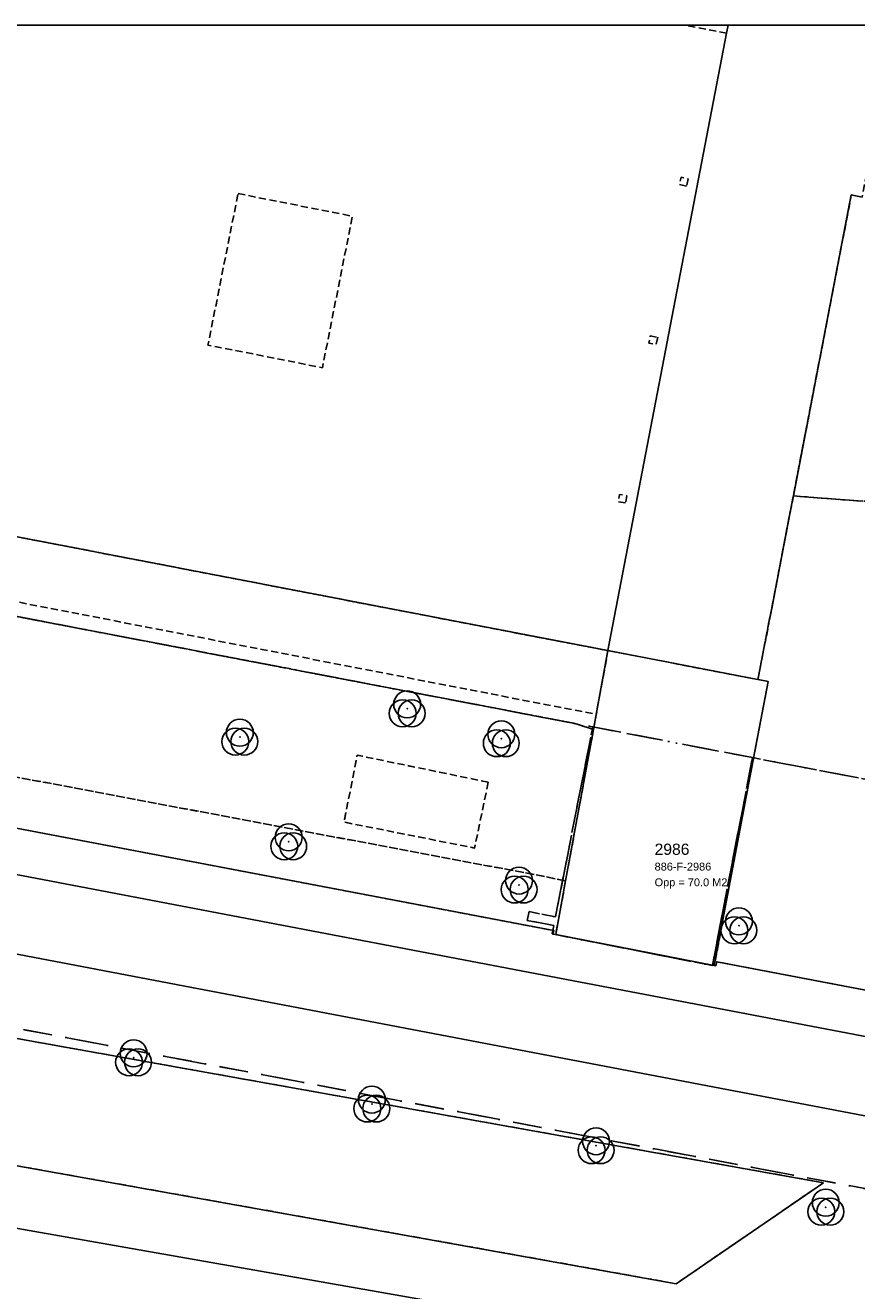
# Model space of a CAD drawing. Header units: millimetres. Extents: x 147731170 to 148246816, y 410327848 to 410827848.
# Tile 32 of 79: x 147807972 to 147845046, y 410771392 to 410827848. Entities that reach past the tile are written whole.
import ezdxf

# ---------------------------------------------------------------- set-up
doc = ezdxf.new("R2010")
doc.units = ezdxf.units.MM
doc.header["$LTSCALE"] = 100
for name, pattern in [('BORDER', [44.45, 12.7, -6.35, 12.7, -6.35, 0, -6.35]), ('HIDDEN', [9.525, 6.35, -3.175]), ('HIDDEN2', [4.7625, 3.175, -1.5875])]:
    doc.linetypes.add(name, pattern=pattern)
for name, color, linetype in [('BEGROEIDTERREINDEEL', 3, 'HIDDEN2'), ('KADASTRALE_CODE', 7, 'Continuous'), ('KADASTRALE_OPPERVLAK', 7, 'Continuous'), ('ONBEGROEIDTERREINDEEL', 15, 'HIDDEN2'), ('ONDERSTEUNENDWEGDEEL', 7, 'Continuous'), ('PAND', 240, 'Continuous'), ('PERCEEL', 210, 'BORDER'), ('PERCEELNUMMER', 7, 'Continuous'), ('RASTERVERDELING', 8, 'HIDDEN'), ('SCHEIDING', 14, 'HIDDEN2'), ('VEGETATIEOBJECT', 92, 'Continuous'), ('WATERDEEL', 5, 'Continuous'), ('WEGDEEL', 8, 'Continuous')]:
    doc.layers.add(name, color=color, linetype=linetype)
doc.styles.get("Standard").update_dxf_attribs({"font": 'arial.ttf'})

# ---------------------------------------------------------------- blocks, each defined once
blk = doc.blocks.new('VEGETATIEOBJECT')
for centre in [(0, 200), (-200, -200), (200, -200)]:
    blk.add_circle(centre, 600)
blk.add_point((0, 0))

msp = doc.modelspace()

# ---------------------------------------------------------------- linework, layer by layer
at = {"layer": 'BEGROEIDTERREINDEEL', "flags": 128}
for points in [[(147755938, 410804038), (147830658, 410789959), (147832066, 410789681), (147833308, 410796429), (147832526, 410796689), (147831868, 410796815), (147756803, 410811217), (147755938, 410804038)], [(147737495, 410805499), (147737932, 410805386), (147738371, 410805278), (147738811, 410805176), (147739252, 410805079), (147739694, 410804988), (147740138, 410804902), (147740582, 410804821), (147769218, 410799355), (147801388, 410793204), (147831545, 410787461), (147831493, 410787302), (147831623, 410787277), (147832066, 410789681), (147830658, 410789959), (147755938, 410804038), (147740660, 410806916), (147737783, 410807534), (147737495, 410805499)], [(147828614, 410794077), (147822776, 410795283), (147822183, 410792297), (147828007, 410791140), (147828614, 410794077)], [(147828614, 410794077), (147828007, 410791140), (147822183, 410792297), (147822776, 410795283), (147828614, 410794077)], [(147843565, 410776207), (147773436, 410788757), (147772451, 410783256), (147837000, 410771704), (147843565, 410776207)]]:
    msp.add_lwpolyline(points, dxfattribs=at)
at = {"layer": 'ONBEGROEIDTERREINDEEL', "flags": 128}
for points in [[(147833308, 410796429), (147833432, 410797105), (147833955, 410799947), (147797489, 410806978), (147799707, 410818470), (147766406, 410824876), (147766877, 410827324), (147766978, 410827848), (147777339, 410827848), (147800651, 410823361), (147801517, 410827848), (147760146, 410827848), (147757218, 410811915), (147756803, 410811217), (147831868, 410796815), (147832526, 410796689), (147833308, 410796429)], [(147839247, 410827492), (147837401, 410827848), (147801517, 410827848), (147800651, 410823361), (147799707, 410818470), (147797489, 410806978), (147833955, 410799947), (147840644, 410798657), (147841150, 410801288), (147842222, 410806855), (147844805, 410820277), (147845286, 410820182), (147846475, 410826326), (147846770, 410827848), (147839314, 410827848), (147839247, 410827492)], [(147837455, 410820672), (147837135, 410820751), (147837214, 410821072), (147837534, 410820992), (147837455, 410820672)], [(147817458, 410820341), (147822559, 410819330), (147821219, 410812572), (147816118, 410813583), (147817458, 410820341)], [(147841103, 410798569), (147840564, 410795782), (147838693, 410785901), (147838762, 410785888), (147838803, 410786068), (147851759, 410783600), (147852131, 410787155), (147852181, 410787465), (147853249, 410792892), (147853322, 410793174), (147853329, 410793245), (147853330, 410793315), (147853326, 410793386), (147853318, 410793456), (147853304, 410793526), (147853286, 410793594), (147853263, 410793661), (147853235, 410793726), (147853202, 410793789), (147853165, 410793850), (147853124, 410793908), (147853079, 410793962), (147853030, 410794013), (147852977, 410794061), (147852922, 410794105), (147852863, 410794145), (147852802, 410794180), (147852738, 410794211), (147852672, 410794238), (147852605, 410794259), (147852536, 410794276), (147852469, 410794294), (147852403, 410794316), (147852339, 410794343), (147852277, 410794374), (147852217, 410794410), (147852160, 410794449), (147852105, 410794492), (147852054, 410794539), (147852006, 410794590), (147851962, 410794643), (147851921, 410794700), (147851884, 410794759), (147851852, 410794820), (147851824, 410794884), (147851800, 410794949), (147851781, 410795016), (147851766, 410795084), (147851757, 410795153), (147851751, 410795222), (147851751, 410795292), (147851756, 410795361), (147851765, 410795430), (147851779, 410795498), (147853794, 410806205), (147853817, 410806273), (147853844, 410806340), (147853876, 410806405), (147853912, 410806467), (147853952, 410806527), (147853996, 410806584), (147854043, 410806638), (147854094, 410806689), (147854149, 410806736), (147854206, 410806780), (147854266, 410806820), (147854329, 410806855), (147854394, 410806886), (147854461, 410806913), (147854529, 410806936), (147854599, 410806954), (147854670, 410806967), (147854741, 410806975), (147854813, 410806979), (147854885, 410806978), (147854957, 410806972), (147855026, 410806961), (147855096, 410806954), (147855166, 410806952), (147855237, 410806955), (147855306, 410806962), (147855376, 410806975), (147855444, 410806992), (147855511, 410807013), (147855576, 410807039), (147855639, 410807069), (147855700, 410807104), (147855759, 410807143), (147855815, 410807185), (147855868, 410807232), (147855917, 410807281), (147855963, 410807334), (147856006, 410807390), (147856044, 410807449), (147856079, 410807510), (147856109, 410807574), (147856135, 410807639), (147856156, 410807706), (147856173, 410807774), (147857503, 410814668), (147857531, 410814868), (147857545, 410815070), (147857546, 410815273), (147857533, 410815474), (147857508, 410815675), (147857469, 410815874), (147857417, 410816069), (147857352, 410816261), (147857274, 410816448), (147857185, 410816629), (147857083, 410816804), (147856970, 410816972), (147856847, 410817132), (147856713, 410817284), (147856569, 410817426), (147856416, 410817559), (147856255, 410817681), (147856086, 410817792), (147855910, 410817892), (147855728, 410817980), (147855540, 410818056), (147855348, 410818119), (147855152, 410818169), (147854074, 410818429), (147853832, 410818488), (147852630, 410818726), (147853069, 410814484), (147851647, 410808319), (147851007, 410807949), (147850344, 410807621), (147849662, 410807337), (147848962, 410807098), (147848248, 410806906), (147847523, 410806760), (147846790, 410806662), (147846052, 410806613), (147845313, 410806611), (147842700, 410806817), (147842222, 410806855), (147841150, 410801288), (147840644, 410798657), (147841103, 410798569)], [(147836174, 410813928), (147836105, 410813605), (147835781, 410813667), (147835843, 410813991), (147836174, 410813928)], [(147834740, 410806536), (147834415, 410806594), (147834473, 410806919), (147834798, 410806861), (147834740, 410806536)]]:
    msp.add_lwpolyline(points, dxfattribs=at)
at = {"layer": 'ONDERSTEUNENDWEGDEEL', "flags": 128}
for points in [[(147850788, 410778161), (147771884, 410793216), (147761510, 410795242)], [(147843565, 410776207), (147837000, 410771704), (147772451, 410783256), (147773436, 410788757), (147843565, 410776207)], [(147758443, 410784422), (147780781, 410780447), (147781088, 410780380), (147781393, 410780303), (147781695, 410780216), (147781994, 410780119), (147782290, 410780013), (147782582, 410779897), (147782870, 410779772), (147785976, 410778290), (147786183, 410778183), (147786395, 410778083), (147786610, 410777991), (147786828, 410777907), (147787049, 410777831), (147787272, 410777764), (147787498, 410777704), (147840697, 410768357)]]:
    msp.add_lwpolyline(points, dxfattribs=at)
at = {"layer": 'PAND', "flags": 128}
msp.add_lwpolyline([(147801517, 410827848), (147800651, 410823361), (147799707, 410818470), (147797489, 410806978), (147833955, 410799947), (147839247, 410827492), (147839314, 410827848), (147801517, 410827848)], dxfattribs=at)
at = {"layer": 'PERCEEL', "flags": 128}
for points in [[(147731816, 410797579), (147806992, 410783211), (147849186, 410775231), (147896410, 410766122), (147933523, 410759121), (147965231, 410752973), (147986823, 410747743), (147991708, 410745906), (147991864, 410746883), (147991956, 410748655), (147991302, 410754632), (147991196, 410756643), (147991220, 410758640), (147991405, 410760650), (147991643, 410762636), (147992003, 410764617), (147992494, 410766554), (147993188, 410768454), (148018081, 410826457), (148018432, 410827394), (148018551, 410827848), (147993530, 410827848), (147978321, 410792442), (147968917, 410770550), (147858834, 410791642), (147853341, 410792695), (147852763, 410792806), (147840403, 410795177), (147840388, 410795098), (147838609, 410785896), (147831463, 410787308), (147831536, 410787681), (147830358, 410787911), (147830435, 410788304), (147831612, 410788071), (147833262, 410796480), (147833275, 410796545), (147756803, 410811217), (147758808, 410827848), (147731816, 410827848), (147731816, 410797579)], [(147833275, 410796545), (147840403, 410795177), (147852763, 410792806), (147853341, 410792695), (147857712, 410815305), (147857300, 410827848), (147758808, 410827848), (147756803, 410811217), (147833275, 410796545)], [(147731816, 410557429), (147739184, 410550715), (147743608, 410546683), (147745553, 410544911), (147806057, 410489776), (147820962, 410476194), (147833761, 410473437), (147864868, 410470702), (147887042, 410468695), (147889280, 410468722), (147889180, 410468781), (147885967, 410470779), (147882797, 410472842), (147879670, 410474971), (147876587, 410477165), (147873551, 410479422), (147870563, 410481741), (147861137, 410489234), (147858302, 410491565), (147855515, 410493954), (147852779, 410496400), (147850093, 410498901), (147847459, 410501457), (147844878, 410504067), (147833540, 410515379), (147830656, 410518158), (147827732, 410520895), (147824767, 410523588), (147817362, 410530327), (147814444, 410533072), (147811572, 410535866), (147808748, 410538709), (147805973, 410541599), (147803247, 410544535), (147790647, 410558339), (147783252, 410566441), (147816591, 410595343), (147818011, 410599033), (147851533, 410627456), (147853137, 410630098), (147865327, 410639289), (147865338, 410639297), (147864837, 410639948), (147864802, 410639993), (147863794, 410641305), (147899558, 410668880), (147939554, 410699692), (147939580, 410699669), (147945395, 410704135), (147952550, 410709650), (147954726, 410709238), (147954762, 410709231), (147967817, 410706824), (147971413, 410706161), (147988277, 410703054), (147998437, 410701813), (147999144, 410701705), (148026887, 410671549), (148040397, 410656826), (148040469, 410656889), (148049034, 410647103), (148055826, 410639399), (148065960, 410627823), (148065932, 410627787), (148073607, 410619017), (148080915, 410610630), (148082093, 410611648), (148083234, 410612634), (148083288, 410612681), (148089815, 410605254), (148101146, 410592361), (148115356, 410576112), (148115204, 410575963), (148124565, 410565341), (148129740, 410559446), (148127296, 410557236), (148124443, 410554655), (148132486, 410545629), (148139507, 410537708), (148144184, 410532207), (148137438, 410525343), (148137928, 410524786), (148147143, 410529998), (148148144, 410530628), (148151552, 410532743), (148160825, 410538289), (148168654, 410546537), (148180765, 410559458), (148183890, 410556241), (148186392, 410558246), (148185863, 410558994), (148184412, 410557953), (148175571, 410570342), (148176980, 410571347), (148170049, 410581086), (148166704, 410576538), (148166459, 410576205), (148165491, 410574889), (148110157, 410652969), (148096074, 410646832), (148037169, 410709724), (148036507, 410710484), (148035143, 410711938), (148033699, 410713319), (148032209, 410714661), (148030677, 410715948), (148029086, 410717152), (148027446, 410718314), (148025768, 410719392), (148024024, 410720380), (148022261, 410721332), (148020471, 410722224), (148018659, 410723069), (147995875, 410733425), (147995417, 410733657), (147994976, 410733921), (147994931, 410733845), (147986316, 410737761), (147986362, 410737876), (147986784, 410737711), (147987228, 410737616), (147987681, 410737595), (147988131, 410737646), (147988568, 410737770), (147988978, 410737963), (147989352, 410738219), (147989680, 410738532), (147989953, 410738894), (147990164, 410739296), (147990873, 410741444), (147991480, 410744476), (147991708, 410745906), (147986823, 410747743), (147965231, 410752973), (147933523, 410759121), (147896410, 410766122), (147849186, 410775231), (147806992, 410783211), (147731816, 410797579), (147731816, 410557429)], [(147840403, 410795177), (147833275, 410796545), (147833262, 410796480), (147831612, 410788071), (147830435, 410788304), (147830358, 410787911), (147831536, 410787681), (147831463, 410787308), (147838609, 410785896), (147840388, 410795098), (147840403, 410795177)]]:
    msp.add_lwpolyline(points, dxfattribs=at)
at = {"layer": 'RASTERVERDELING', "flags": 128}
msp.add_lwpolyline([(147731816, 410327848), (148231816, 410327848), (148231816, 410827848), (147731816, 410827848), (147731816, 410327848)], dxfattribs=at)
at = {"layer": 'SCHEIDING', "flags": 128}
for points in [[(147844805, 410820277), (147842222, 410806855)], [(147757218, 410811915), (147833432, 410797105)], [(147842222, 410806855), (147841150, 410801288)], [(147841150, 410801288), (147840644, 410798657)]]:
    msp.add_lwpolyline(points, dxfattribs=at)
at = {"layer": 'WATERDEEL', "flags": 128}
for points in [[(147844805, 410820277), (147842222, 410806855), (147842700, 410806817), (147845313, 410806611)], [(147845286, 410820182), (147844805, 410820277)]]:
    msp.add_lwpolyline(points, dxfattribs=at)
at = {"layer": 'WEGDEEL', "flags": 128}
for points in [[(147740582, 410804821), (147740138, 410804902), (147739694, 410804988), (147739252, 410805079), (147738811, 410805176), (147738371, 410805278), (147737932, 410805386), (147737495, 410805499), (147735093, 410806224), (147732746, 410807110), (147731816, 410807536), (147731816, 410805347), (147733383, 410804701), (147735820, 410803875), (147738305, 410803209), (147740828, 410802704), (147765325, 410798047), (147800700, 410791264), (147851435, 410781590)], [(147851435, 410781590), (147800700, 410791264), (147765325, 410798047), (147740828, 410802704), (147738305, 410803209), (147735820, 410803875), (147733383, 410804701), (147731816, 410805347), (147731816, 410801446), (147733686, 410800764), (147736426, 410799968), (147739213, 410799358), (147750408, 410797224), (147761510, 410795242), (147771884, 410793216), (147850788, 410778161)], [(147851759, 410783600), (147838803, 410786068), (147838762, 410785888), (147838693, 410785901), (147831623, 410787277), (147831493, 410787302), (147831545, 410787461), (147801388, 410793204), (147769218, 410799355), (147740582, 410804821)], [(147840564, 410795782), (147841103, 410798569), (147840644, 410798657), (147833955, 410799947), (147833432, 410797105), (147833308, 410796429), (147832066, 410789681), (147831623, 410787277), (147838693, 410785901), (147840564, 410795782)], [(147845392, 410768825), (147844895, 410768635), (147844387, 410768478), (147843869, 410768356), (147843344, 410768268), (147842815, 410768215), (147842283, 410768198), (147841751, 410768216), (147841222, 410768269), (147840697, 410768357), (147787498, 410777704), (147751300, 410784210)]]:
    msp.add_lwpolyline(points, dxfattribs=at)

# ---------------------------------------------------------------- block references
at = {"layer": 'VEGETATIEOBJECT'}
for p in [(147825000, 410797352), (147817538, 410796091), (147829198, 410796018), (147819718, 410791421), (147829991, 410789490), (147839793, 410787671), (147812800, 410781783), (147823425, 410779719), (147833424, 410777859), (147843668, 410775117)]:
    msp.add_blockref('VEGETATIEOBJECT', p, dxfattribs=at)

# ---------------------------------------------------------------- texts
at = {"layer": 'KADASTRALE_CODE'}
msp.add_text('886-F-2986', height=350, dxfattribs=at).set_placement((147836034, 410790137))
at = {"layer": 'KADASTRALE_OPPERVLAK'}
msp.add_text('Opp = 70.0 M2', height=350, dxfattribs=at).set_placement((147836034, 410789437))
at = {"layer": 'PERCEELNUMMER'}
msp.add_text('2986', height=500, dxfattribs=at).set_placement((147836034, 410790837))

doc.saveas('drawing.dxf')
